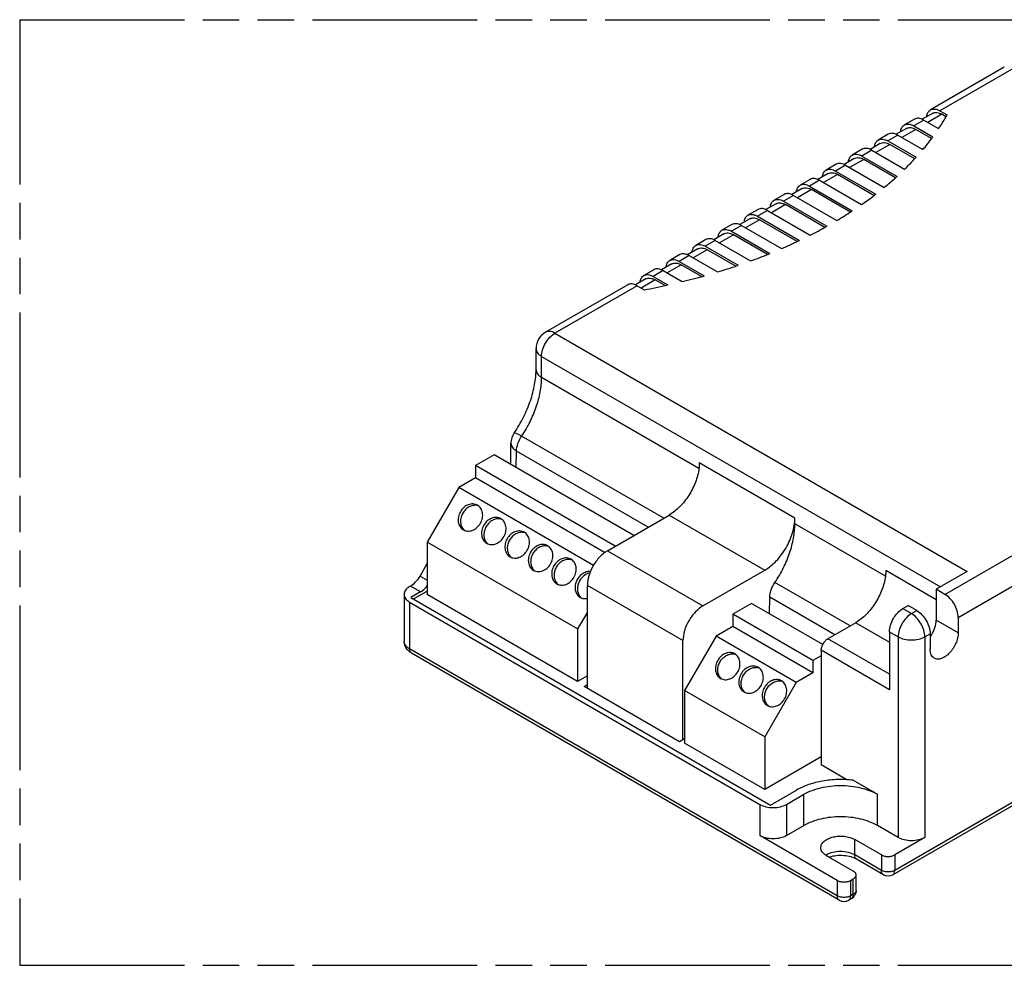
# Model space of a CAD drawing. Header units: millimetres. Extents: x 0 to 210, y 0 to 297.
# Tile 6 of 9: x 50 to 102, y 208 to 258. Entities that reach past the tile are written whole.
import ezdxf

# ---------------------------------------------------------------- set-up
doc = ezdxf.new("R2010")
doc.units = ezdxf.units.MM
doc.header["$LTSCALE"] = 19.36
doc.linetypes.add('PHANTOM', pattern=[0.8, 0.45, -0.05, 0.1, -0.05, 0.1, -0.05])
doc.layers.get('0').update_dxf_attribs({"linetype": 'CONTINUOUS'})
doc.layers.add('DEFAULT_3', color=7, linetype='PHANTOM')
doc.layers.add('Z_AXIS', color=7, linetype='CONTINUOUS')

msp = doc.modelspace()

# ---------------------------------------------------------------- linework, layer by layer
at = {"color": 7, "linetype": 'Continuous'}
for p, q in [((102.217, 255.167), (98.311, 252.911)), ((98.417, 252.727), (97.876, 252.415)), ((98.811, 252.862), (99.191, 252.642)), ((99.138, 252.55), (98.917, 252.678)), ((97.462, 252.421), (96.932, 252.115)), ((97.962, 252.372), (98.746, 251.919)), ((96.083, 251.625), (95.553, 251.319)), ((97.038, 251.931), (96.497, 251.619)), ((97.432, 252.066), (98.44, 251.484)), ((98.376, 251.398), (97.538, 251.882)), ((95.659, 251.135), (95.118, 250.823)), ((96.053, 251.269), (97.553, 250.403)), ((97.48, 250.323), (96.159, 251.086)), ((96.583, 251.576), (97.91, 250.81)), ((94.704, 250.829), (94.174, 250.523)), ((95.204, 250.78), (96.946, 249.774)), ((94.28, 250.339), (93.739, 250.027)), ((94.674, 250.473), (96.543, 249.394)), ((96.46, 249.32), (94.78, 250.29)), ((92.901, 249.543), (92.36, 249.231)), ((93.326, 250.033), (92.795, 249.727)), ((93.295, 249.677), (95.417, 248.452)), ((93.826, 249.983), (95.863, 248.807)), ((91.947, 249.237), (91.416, 248.931)), ((92.447, 249.187), (94.668, 247.905)), ((95.325, 248.383), (93.401, 249.494)), ((91.522, 248.747), (90.981, 248.435)), ((91.916, 248.881), (94.179, 247.575)), ((94.08, 247.51), (92.022, 248.697)), ((90.568, 248.441), (90.038, 248.135)), ((90.538, 248.085), (92.834, 246.76)), ((91.068, 248.391), (93.364, 247.066)), ((89.189, 247.645), (88.659, 247.339)), ((90.144, 247.951), (89.603, 247.639)), ((89.689, 247.595), (91.952, 246.289)), ((92.726, 246.699), (90.644, 247.901)), ((88.765, 247.155), (88.224, 246.843)), ((89.159, 247.289), (91.38, 246.007)), ((91.264, 245.951), (89.265, 247.105)), ((87.81, 246.849), (87.28, 246.543)), ((87.78, 246.493), (89.818, 245.317)), ((88.31, 246.799), (90.432, 245.574)), ((86.431, 246.053), (85.901, 245.746)), ((87.386, 246.359), (86.845, 246.046)), ((86.931, 246.003), (88.8, 244.924)), ((89.693, 245.266), (87.886, 246.309)), ((86.007, 245.563), (85.466, 245.25)), ((86.401, 245.697), (88.142, 244.692)), ((88.008, 244.646), (86.507, 245.513)), ((85.052, 245.257), (84.522, 244.95)), ((85.022, 244.901), (86.348, 244.135)), ((85.552, 245.207), (87.053, 244.341)), ((83.674, 244.46), (83.143, 244.154)), ((84.628, 244.767), (84.087, 244.454)), ((84.174, 244.411), (85.182, 243.829)), ((86.205, 244.095), (85.128, 244.717)), ((83.249, 243.971), (82.708, 243.658)), ((83.643, 244.105), (84.427, 243.652)), ((84.273, 243.619), (83.749, 243.921)), ((82.295, 243.664), (77.946, 241.154)), ((82.795, 243.615), (83.175, 243.395)), ((77.446, 239.171), (77.446, 240.288)), ((76.104, 234.169), (76.121, 235.282)), ((75.229, 234.674), (74.239, 234.103)), ((82.618, 230.408), (75.229, 234.674)), ((74.239, 234.103), (74.239, 233.449)), ((81.628, 229.837), (74.239, 234.103)), ((74.239, 233.449), (73.355, 232.939)), ((81.074, 229.503), (74.239, 233.449)), ((73.355, 232.939), (71.693, 230.061)), ((80.481, 228.825), (73.355, 232.939)), ((81.222, 229.602), (84.492, 231.49)), ((129.343, 231.537), (96.321, 212.472)), ((79.648, 225.468), (71.693, 230.061)), ((86.277, 226.683), (89.548, 228.571)), ((100.26, 228.51), (98.616, 227.561)), ((70.807, 227.733), (70.756, 227.703)), ((70.463, 227.295), (70.463, 224.825)), ((70.97, 227.051), (71.693, 227.469)), ((99.076, 227.295), (98.616, 227.561)), ((98.616, 227.561), (98.616, 225.928)), ((70.756, 226.887), (89.283, 216.191)), ((88.841, 226.816), (87.851, 226.244)), ((92.614, 224.637), (88.841, 226.816)), ((96.849, 226.54), (97.131, 226.703)), ((97.591, 226.438), (97.131, 226.703)), ((80.161, 226.356), (79.648, 225.468)), ((92.093, 223.795), (87.851, 226.244)), ((87.851, 226.244), (87.851, 225.591)), ((87.851, 225.591), (86.967, 225.081)), ((92.093, 223.141), (87.851, 225.591)), ((94.356, 225.795), (92.889, 224.948)), ((99.783, 226.071), (99.783, 225.254)), ((86.967, 225.081), (85.305, 222.202)), ((91.209, 222.631), (86.967, 225.081)), ((96.142, 225.315), (96.142, 222.254)), ((98.298, 225.213), (98.298, 224.397)), ((93.487, 211.124), (70.86, 224.188)), ((92.535, 224.05), (92.093, 223.795)), ((92.535, 224.336), (92.535, 218.273)), ((92.093, 223.795), (92.093, 223.141)), ((92.093, 223.141), (91.209, 222.631)), ((91.209, 222.631), (89.548, 219.753)), ((89.548, 219.753), (85.305, 222.202)), ((90.697, 216.191), (91.616, 216.722)), ((90.697, 214.538), (91.616, 215.068)), ((96.601, 214.436), (95.505, 215.068)), ((93.384, 212.17), (89.283, 214.538)), ((95.717, 213.517), (94.303, 214.333)), ((98.015, 214.436), (96.424, 213.517)), ((94.232, 212.66), (92.818, 213.476)), ((95.821, 212.472), (94.407, 213.288)), ((94.091, 212.17), (94.232, 212.251)), ((94.379, 211.639), (94.379, 212.456)), ((94.129, 211.206), (93.987, 211.124))]:
    msp.add_line(p, q, dxfattribs=at)
at = {"color": 9, "linetype": 'Continuous'}
for p, q in [((102.717, 255.117), (98.811, 252.862)), ((102.217, 255.167), (102.219, 255.168)), ((98.917, 252.678), (98.174, 252.249)), ((97.962, 252.372), (97.432, 252.066)), ((97.538, 251.882), (96.795, 251.453)), ((96.159, 251.086), (95.417, 250.657)), ((96.583, 251.576), (96.053, 251.269)), ((95.204, 250.78), (94.674, 250.473)), ((94.78, 250.29), (94.038, 249.861)), ((93.826, 249.983), (93.295, 249.677)), ((92.447, 249.187), (91.916, 248.881)), ((93.401, 249.494), (92.659, 249.065)), ((92.022, 248.697), (91.28, 248.269)), ((91.068, 248.391), (90.538, 248.085)), ((89.689, 247.595), (89.159, 247.289)), ((90.644, 247.901), (89.901, 247.473)), ((89.265, 247.105), (88.522, 246.677)), ((88.31, 246.799), (87.78, 246.493)), ((86.931, 246.003), (86.401, 245.697)), ((87.886, 246.309), (87.143, 245.881)), ((86.507, 245.513), (85.765, 245.085)), ((85.552, 245.207), (85.022, 244.901)), ((84.174, 244.411), (83.643, 244.105)), ((85.128, 244.717), (84.386, 244.288)), ((83.749, 243.921), (83.007, 243.492)), ((82.795, 243.615), (78.446, 241.104)), ((78.446, 241.104), (100.26, 228.51)), ((77.739, 238.762), (77.739, 239.879)), ((77.739, 239.879), (98.846, 227.693)), ((86.063, 233.957), (77.739, 238.762)), ((84.199, 231.321), (76.685, 235.659)), ((76.121, 235.282), (76.121, 235.282)), ((76.401, 233.998), (76.414, 234.873)), ((83.383, 230.85), (76.414, 234.873)), ((84.492, 231.49), (89.548, 228.571)), ((129.446, 231.765), (96.424, 212.7)), ((99.076, 227.295), (105.811, 231.184)), ((99.783, 226.071), (106.518, 229.959)), ((81.222, 229.602), (86.277, 226.683)), ((85.217, 224.846), (80.161, 227.765)), ((70.756, 226.887), (70.756, 224.417)), ((96.849, 226.54), (97.308, 226.275)), ((97.308, 226.275), (97.591, 226.438)), ((94.356, 225.795), (96.142, 224.764)), ((99.783, 225.254), (98.616, 225.928)), ((96.142, 225.315), (96.601, 225.05)), ((96.601, 225.05), (96.601, 214.436)), ((98.015, 225.05), (98.298, 225.213)), ((98.015, 225.05), (98.015, 214.436)), ((96.142, 223.07), (92.889, 224.948)), ((93.384, 211.353), (70.756, 224.417)), ((96.142, 222.254), (92.535, 224.336)), ((89.283, 216.191), (89.283, 214.538)), ((90.697, 216.191), (90.697, 214.538)), ((94.303, 213.517), (94.303, 214.333)), ((95.717, 212.7), (94.303, 213.517)), ((95.717, 213.517), (95.717, 212.7)), ((96.424, 213.517), (96.424, 212.7)), ((93.384, 212.17), (93.384, 211.353)), ((94.091, 212.17), (94.091, 211.353)), ((94.232, 211.435), (94.232, 212.251)), ((94.232, 211.435), (94.091, 211.353))]:
    msp.add_line(p, q, dxfattribs=at)
at = {"color": 7, "linetype": 'Continuous'}
for centre, radius, start, end in [((78.446, 240.288), 1, 120.278, 179.7223), ((77.121, 235.267), 1, 145.9472, 179.1603), ((96.846, 226.091), 1.792, 324.1172, 328.0118), ((96.071, 212.905), 0.5, 240.0131, 299.9871), ((93.737, 211.557), 0.5, 240.0131, 299.9871), ((93.879, 211.639), 0.5, 300.0101, 330.7284)]:
    msp.add_arc(centre, radius, start, end, dxfattribs=at)
at = {"color": 9, "linetype": 'Continuous'}
msp.add_arc((93.287, 212.703), 0.939, 121.3418, 122.2732, dxfattribs=at)
at = {"color": 7, "linetype": 'Continuous'}
for points, knots in [([(98.109, 252.55), (98.118, 252.626), (98.147, 252.737), (98.23, 252.854), (98.283, 252.895), (98.311, 252.911)], [0, 0, 0, 0, 0.537911, 0.774762, 1, 1, 1, 1]), ([(98.311, 252.911), (98.344, 252.93), (98.419, 252.958), (98.545, 252.961), (98.679, 252.928), (98.767, 252.887), (98.811, 252.862)], [0, 0, 0, 0, 0.217778, 0.450938, 0.710229, 1, 1, 1, 1]), ([(98.417, 252.727), (98.45, 252.746), (98.525, 252.774), (98.651, 252.777), (98.786, 252.745), (98.873, 252.703), (98.917, 252.678)], [0, 0, 0, 0, 0.217778, 0.450937, 0.710229, 1, 1, 1, 1]), ([(96.932, 252.115), (96.965, 252.134), (97.041, 252.162), (97.166, 252.165), (97.301, 252.132), (97.388, 252.091), (97.432, 252.066)], [0, 0, 0, 0, 0.217778, 0.450938, 0.710229, 1, 1, 1, 1]), ([(97.962, 252.372), (97.918, 252.397), (97.831, 252.439), (97.697, 252.471), (97.571, 252.468), (97.495, 252.44), (97.462, 252.421)], [0, 0, 0, 0, 0.289771, 0.549062, 0.782222, 1, 1, 1, 1]), ([(96.583, 251.576), (96.539, 251.601), (96.452, 251.643), (96.318, 251.675), (96.192, 251.672), (96.116, 251.644), (96.083, 251.625)], [0, 0, 0, 0, 0.289771, 0.549062, 0.782222, 1, 1, 1, 1]), ([(96.73, 251.754), (96.739, 251.83), (96.768, 251.941), (96.852, 252.057), (96.904, 252.099), (96.932, 252.115)], [0, 0, 0, 0, 0.537911, 0.774762, 1, 1, 1, 1]), ([(97.038, 251.931), (97.071, 251.95), (97.147, 251.978), (97.273, 251.981), (97.407, 251.949), (97.494, 251.907), (97.538, 251.882)], [0, 0, 0, 0, 0.217778, 0.450937, 0.710229, 1, 1, 1, 1]), ([(95.351, 250.958), (95.36, 251.034), (95.389, 251.145), (95.473, 251.261), (95.525, 251.303), (95.553, 251.319)], [0, 0, 0, 0, 0.537911, 0.774762, 1, 1, 1, 1]), ([(95.553, 251.319), (95.586, 251.338), (95.662, 251.366), (95.788, 251.369), (95.922, 251.336), (96.009, 251.295), (96.053, 251.269)], [0, 0, 0, 0, 0.217778, 0.450938, 0.710229, 1, 1, 1, 1]), ([(95.659, 251.135), (95.692, 251.154), (95.768, 251.182), (95.894, 251.185), (96.028, 251.153), (96.115, 251.111), (96.159, 251.086)], [0, 0, 0, 0, 0.217778, 0.450937, 0.710229, 1, 1, 1, 1]), ([(94.174, 250.523), (94.207, 250.542), (94.283, 250.569), (94.409, 250.573), (94.543, 250.54), (94.63, 250.499), (94.674, 250.473)], [0, 0, 0, 0, 0.217778, 0.450938, 0.710229, 1, 1, 1, 1]), ([(95.204, 250.78), (95.161, 250.805), (95.073, 250.846), (94.939, 250.879), (94.813, 250.876), (94.737, 250.848), (94.704, 250.829)], [0, 0, 0, 0, 0.289771, 0.549062, 0.782222, 1, 1, 1, 1]), ([(93.826, 249.983), (93.782, 250.009), (93.694, 250.05), (93.56, 250.083), (93.434, 250.08), (93.359, 250.052), (93.326, 250.033)], [0, 0, 0, 0, 0.289771, 0.549062, 0.782222, 1, 1, 1, 1]), ([(93.972, 250.162), (93.981, 250.238), (94.01, 250.349), (94.094, 250.465), (94.146, 250.507), (94.174, 250.523)], [0, 0, 0, 0, 0.537911, 0.774762, 1, 1, 1, 1]), ([(94.28, 250.339), (94.313, 250.358), (94.389, 250.386), (94.515, 250.389), (94.649, 250.357), (94.736, 250.315), (94.78, 250.29)], [0, 0, 0, 0, 0.217778, 0.450937, 0.710229, 1, 1, 1, 1]), ([(92.593, 249.366), (92.602, 249.442), (92.631, 249.553), (92.715, 249.669), (92.767, 249.711), (92.795, 249.727)], [0, 0, 0, 0, 0.537911, 0.774762, 1, 1, 1, 1]), ([(92.795, 249.727), (92.828, 249.746), (92.904, 249.773), (93.03, 249.777), (93.164, 249.744), (93.251, 249.703), (93.295, 249.677)], [0, 0, 0, 0, 0.217778, 0.450938, 0.710229, 1, 1, 1, 1]), ([(92.901, 249.543), (92.934, 249.562), (93.01, 249.59), (93.136, 249.593), (93.27, 249.56), (93.357, 249.519), (93.401, 249.494)], [0, 0, 0, 0, 0.217778, 0.450937, 0.710229, 1, 1, 1, 1]), ([(92.447, 249.187), (92.403, 249.213), (92.316, 249.254), (92.181, 249.287), (92.055, 249.283), (91.98, 249.256), (91.947, 249.237)], [0, 0, 0, 0, 0.289771, 0.549062, 0.782222, 1, 1, 1, 1]), ([(91.068, 248.391), (91.024, 248.417), (90.937, 248.458), (90.803, 248.491), (90.677, 248.487), (90.601, 248.46), (90.568, 248.441)], [0, 0, 0, 0, 0.289771, 0.549062, 0.782222, 1, 1, 1, 1]), ([(91.215, 248.57), (91.223, 248.646), (91.252, 248.756), (91.336, 248.873), (91.389, 248.915), (91.416, 248.931)], [0, 0, 0, 0, 0.537911, 0.774762, 1, 1, 1, 1]), ([(91.416, 248.931), (91.449, 248.95), (91.525, 248.977), (91.651, 248.98), (91.785, 248.948), (91.872, 248.907), (91.916, 248.881)], [0, 0, 0, 0, 0.217778, 0.450938, 0.710229, 1, 1, 1, 1]), ([(91.522, 248.747), (91.555, 248.766), (91.631, 248.794), (91.757, 248.797), (91.891, 248.764), (91.979, 248.723), (92.022, 248.697)], [0, 0, 0, 0, 0.217778, 0.450937, 0.710229, 1, 1, 1, 1]), ([(89.836, 247.774), (89.844, 247.85), (89.873, 247.96), (89.957, 248.077), (90.01, 248.119), (90.038, 248.135)], [0, 0, 0, 0, 0.537911, 0.774762, 1, 1, 1, 1]), ([(90.038, 248.135), (90.071, 248.154), (90.146, 248.181), (90.272, 248.184), (90.406, 248.152), (90.494, 248.11), (90.538, 248.085)], [0, 0, 0, 0, 0.217778, 0.450938, 0.710229, 1, 1, 1, 1]), ([(90.144, 247.951), (90.177, 247.97), (90.252, 247.998), (90.378, 248.001), (90.512, 247.968), (90.6, 247.927), (90.644, 247.901)], [0, 0, 0, 0, 0.217778, 0.450937, 0.710229, 1, 1, 1, 1]), ([(89.689, 247.595), (89.645, 247.621), (89.558, 247.662), (89.424, 247.694), (89.298, 247.691), (89.222, 247.664), (89.189, 247.645)], [0, 0, 0, 0, 0.289771, 0.549062, 0.782222, 1, 1, 1, 1]), ([(88.457, 246.978), (88.466, 247.054), (88.495, 247.164), (88.579, 247.281), (88.631, 247.323), (88.659, 247.339)], [0, 0, 0, 0, 0.537911, 0.774762, 1, 1, 1, 1]), ([(88.659, 247.339), (88.692, 247.358), (88.767, 247.385), (88.893, 247.388), (89.028, 247.356), (89.115, 247.314), (89.159, 247.289)], [0, 0, 0, 0, 0.217778, 0.450938, 0.710229, 1, 1, 1, 1]), ([(88.765, 247.155), (88.798, 247.174), (88.874, 247.201), (88.999, 247.205), (89.134, 247.172), (89.221, 247.131), (89.265, 247.105)], [0, 0, 0, 0, 0.217778, 0.450937, 0.710229, 1, 1, 1, 1]), ([(87.078, 246.182), (87.087, 246.258), (87.116, 246.368), (87.2, 246.485), (87.252, 246.526), (87.28, 246.543)], [0, 0, 0, 0, 0.537911, 0.774762, 1, 1, 1, 1]), ([(87.28, 246.543), (87.313, 246.562), (87.389, 246.589), (87.514, 246.592), (87.649, 246.56), (87.736, 246.518), (87.78, 246.493)], [0, 0, 0, 0, 0.217778, 0.450938, 0.710229, 1, 1, 1, 1]), ([(87.386, 246.359), (87.419, 246.378), (87.495, 246.405), (87.621, 246.409), (87.755, 246.376), (87.842, 246.335), (87.886, 246.309)], [0, 0, 0, 0, 0.217778, 0.450937, 0.710229, 1, 1, 1, 1]), ([(88.31, 246.799), (88.266, 246.825), (88.179, 246.866), (88.045, 246.898), (87.919, 246.895), (87.843, 246.868), (87.81, 246.849)], [0, 0, 0, 0, 0.289771, 0.549062, 0.782222, 1, 1, 1, 1]), ([(86.931, 246.003), (86.887, 246.028), (86.8, 246.07), (86.666, 246.102), (86.54, 246.099), (86.464, 246.072), (86.431, 246.053)], [0, 0, 0, 0, 0.289771, 0.549062, 0.782222, 1, 1, 1, 1]), ([(85.699, 245.385), (85.708, 245.462), (85.737, 245.572), (85.821, 245.689), (85.873, 245.73), (85.901, 245.746)], [0, 0, 0, 0, 0.537911, 0.774762, 1, 1, 1, 1]), ([(85.901, 245.746), (85.934, 245.765), (86.01, 245.793), (86.136, 245.796), (86.27, 245.764), (86.357, 245.722), (86.401, 245.697)], [0, 0, 0, 0, 0.217778, 0.450938, 0.710229, 1, 1, 1, 1]), ([(86.007, 245.563), (86.04, 245.582), (86.116, 245.609), (86.242, 245.612), (86.376, 245.58), (86.463, 245.539), (86.507, 245.513)], [0, 0, 0, 0, 0.217778, 0.450937, 0.710229, 1, 1, 1, 1]), ([(84.32, 244.589), (84.329, 244.665), (84.358, 244.776), (84.442, 244.893), (84.494, 244.934), (84.522, 244.95)], [0, 0, 0, 0, 0.537911, 0.774762, 1, 1, 1, 1]), ([(84.522, 244.95), (84.555, 244.969), (84.631, 244.997), (84.757, 245), (84.891, 244.968), (84.978, 244.926), (85.022, 244.901)], [0, 0, 0, 0, 0.217778, 0.450938, 0.710229, 1, 1, 1, 1]), ([(85.552, 245.207), (85.509, 245.232), (85.421, 245.274), (85.287, 245.306), (85.161, 245.303), (85.085, 245.276), (85.052, 245.257)], [0, 0, 0, 0, 0.289771, 0.549062, 0.782222, 1, 1, 1, 1]), ([(84.174, 244.411), (84.13, 244.436), (84.042, 244.478), (83.908, 244.51), (83.782, 244.507), (83.707, 244.48), (83.674, 244.46)], [0, 0, 0, 0, 0.289771, 0.549062, 0.782222, 1, 1, 1, 1]), ([(84.628, 244.767), (84.661, 244.786), (84.737, 244.813), (84.863, 244.816), (84.997, 244.784), (85.084, 244.742), (85.128, 244.717)], [0, 0, 0, 0, 0.217778, 0.450937, 0.710229, 1, 1, 1, 1]), ([(82.941, 243.793), (82.95, 243.869), (82.979, 243.98), (83.063, 244.097), (83.116, 244.138), (83.143, 244.154)], [0, 0, 0, 0, 0.537911, 0.774762, 1, 1, 1, 1]), ([(83.143, 244.154), (83.176, 244.173), (83.252, 244.201), (83.378, 244.204), (83.512, 244.172), (83.599, 244.13), (83.643, 244.105)], [0, 0, 0, 0, 0.217778, 0.450938, 0.710229, 1, 1, 1, 1]), ([(83.249, 243.971), (83.282, 243.99), (83.358, 244.017), (83.484, 244.02), (83.618, 243.988), (83.705, 243.946), (83.749, 243.921)], [0, 0, 0, 0, 0.217778, 0.450937, 0.710229, 1, 1, 1, 1]), ([(82.795, 243.615), (82.751, 243.64), (82.664, 243.682), (82.529, 243.714), (82.404, 243.711), (82.328, 243.683), (82.295, 243.664)], [0, 0, 0, 0, 0.289771, 0.549062, 0.782222, 1, 1, 1, 1]), ([(76.292, 235.827), (76.473, 236.094), (76.796, 236.647), (77.16, 237.509), (77.387, 238.353), (77.446, 238.91), (77.446, 239.171)], [0, 0, 0, 0, 0.26981, 0.534202, 0.781471, 1, 1, 1, 1]), ([(81.222, 229.602), (81.071, 229.515), (80.786, 229.275), (80.453, 228.821), (80.226, 228.305), (80.161, 227.939), (80.161, 227.765)], [0, 0, 0, 0, 0.237217, 0.499998, 0.76278, 1, 1, 1, 1]), ([(70.756, 227.703), (70.712, 227.678), (70.633, 227.623), (70.538, 227.523), (70.477, 227.413), (70.463, 227.333), (70.463, 227.295)], [0, 0, 0, 0, 0.289773, 0.549066, 0.782224, 1, 1, 1, 1]), ([(70.463, 227.295), (70.463, 227.257), (70.477, 227.178), (70.538, 227.067), (70.633, 226.967), (70.712, 226.912), (70.756, 226.887)], [0, 0, 0, 0, 0.217775, 0.450934, 0.710226, 1, 1, 1, 1]), ([(99.783, 226.071), (99.783, 226.187), (99.74, 226.431), (99.588, 226.775), (99.366, 227.078), (99.176, 227.237), (99.076, 227.295)], [0, 0, 0, 0, 0.237226, 0.500001, 0.762776, 1, 1, 1, 1]), ([(86.277, 226.683), (86.127, 226.596), (85.842, 226.356), (85.509, 225.902), (85.282, 225.386), (85.217, 225.02), (85.217, 224.846)], [0, 0, 0, 0, 0.237217, 0.499998, 0.76278, 1, 1, 1, 1]), ([(96.142, 225.315), (96.142, 225.431), (96.185, 225.676), (96.337, 226.019), (96.558, 226.322), (96.748, 226.482), (96.849, 226.54)], [0, 0, 0, 0, 0.237226, 0.500002, 0.762776, 1, 1, 1, 1]), ([(97.591, 226.438), (97.691, 226.38), (97.881, 226.22), (98.103, 225.917), (98.255, 225.574), (98.298, 225.329), (98.298, 225.213)], [0, 0, 0, 0, 0.237224, 0.499999, 0.762774, 1, 1, 1, 1]), ([(98.366, 225.142), (98.444, 225.265), (98.563, 225.519), (98.616, 225.796), (98.616, 225.928)], [0, 0, 0, 0, 0.525413, 1, 1, 1, 1]), ([(99.783, 225.254), (99.783, 225.164), (99.758, 224.976), (99.664, 224.699), (99.52, 224.432), (99.336, 224.197), (99.129, 224.013), (98.912, 223.894), (98.7, 223.852), (98.568, 223.886), (98.516, 223.916)], [0, 0, 0, 0, 0.128835, 0.270576, 0.417899, 0.562404, 0.696218, 0.813604, 0.913068, 1, 1, 1, 1]), ([(70.684, 224.32), (70.617, 224.386), (70.504, 224.542), (70.463, 224.731), (70.463, 224.825)], [0, 0, 0, 0, 0.498933, 1, 1, 1, 1]), ([(92.535, 224.336), (92.535, 224.394), (92.557, 224.516), (92.633, 224.688), (92.744, 224.839), (92.839, 224.919), (92.889, 224.948)], [0, 0, 0, 0, 0.237239, 0.500002, 0.762764, 1, 1, 1, 1]), ([(70.86, 224.188), (70.844, 224.197), (70.781, 224.236), (70.723, 224.282), (70.684, 224.32)], [0, 0, 0, 0, 0.251948, 1, 1, 1, 1]), ([(98.516, 223.916), (98.481, 223.936), (98.416, 223.991), (98.347, 224.104), (98.306, 224.243), (98.298, 224.344), (98.298, 224.397)], [0, 0, 0, 0, 0.217781, 0.45093, 0.710262, 1, 1, 1, 1]), ([(89.283, 216.191), (89.383, 216.133), (89.616, 216.048), (89.99, 216.008), (90.363, 216.048), (90.596, 216.133), (90.697, 216.191)], [0, 0, 0, 0, 0.237225, 0.500001, 0.762776, 1, 1, 1, 1]), ([(90.697, 214.538), (90.596, 214.48), (90.363, 214.395), (89.99, 214.355), (89.616, 214.395), (89.383, 214.48), (89.283, 214.538)], [0, 0, 0, 0, 0.237224, 0.499999, 0.762775, 1, 1, 1, 1]), ([(92.511, 213.905), (92.511, 213.965), (92.547, 214.096), (92.69, 214.259), (92.901, 214.387), (93.164, 214.475), (93.459, 214.517), (93.762, 214.508), (94.049, 214.451), (94.225, 214.378), (94.303, 214.333)], [0, 0, 0, 0, 0.086931, 0.186395, 0.30378, 0.437594, 0.5821, 0.729424, 0.871166, 1, 1, 1, 1]), ([(98.015, 214.436), (97.915, 214.378), (97.682, 214.293), (97.308, 214.252), (96.935, 214.293), (96.702, 214.378), (96.601, 214.436)], [0, 0, 0, 0, 0.237224, 0.499999, 0.762775, 1, 1, 1, 1]), ([(92.818, 213.476), (92.772, 213.503), (92.688, 213.56), (92.589, 213.665), (92.525, 213.781), (92.511, 213.865), (92.511, 213.905)], [0, 0, 0, 0, 0.289739, 0.549071, 0.78222, 1, 1, 1, 1]), ([(94.407, 213.288), (94.314, 213.342), (94.092, 213.427), (93.726, 213.489), (93.336, 213.484), (93.08, 213.433), (92.96, 213.394)], [0, 0, 0, 0, 0.216649, 0.475207, 0.745842, 1, 1, 1, 1]), ([(95.717, 213.517), (95.767, 213.488), (95.884, 213.446), (96.071, 213.425), (96.257, 213.446), (96.374, 213.488), (96.424, 213.517)], [0, 0, 0, 0, 0.237238, 0.500001, 0.762763, 1, 1, 1, 1]), ([(94.379, 212.456), (94.379, 212.475), (94.372, 212.514), (94.33, 212.592), (94.274, 212.636), (94.232, 212.66)], [0, 0, 0, 0, 0.218447, 0.452285, 1, 1, 1, 1]), ([(93.384, 212.17), (93.434, 212.141), (93.551, 212.098), (93.737, 212.078), (93.924, 212.098), (94.041, 212.141), (94.091, 212.17)], [0, 0, 0, 0, 0.237238, 0.500001, 0.762763, 1, 1, 1, 1]), ([(94.232, 212.251), (94.274, 212.275), (94.33, 212.319), (94.372, 212.397), (94.379, 212.436), (94.379, 212.456)], [0, 0, 0, 0, 0.547714, 0.781553, 1, 1, 1, 1])]:
    msp.add_open_spline(points, degree=3, knots=knots, dxfattribs=at)
at = {"color": 9, "linetype": 'Continuous'}
for points, knots in [([(78.446, 241.104), (78.402, 241.129), (78.315, 241.171), (78.181, 241.203), (78.055, 241.2), (77.979, 241.173), (77.946, 241.154)], [0, 0, 0, 0, 0.289766, 0.549055, 0.782219, 1, 1, 1, 1]), ([(77.739, 239.879), (77.739, 239.995), (77.782, 240.24), (77.934, 240.583), (78.156, 240.886), (78.346, 241.046), (78.446, 241.104)], [0, 0, 0, 0, 0.237226, 0.500002, 0.762776, 1, 1, 1, 1]), ([(77.446, 240.288), (77.446, 240.25), (77.46, 240.17), (77.52, 240.06), (77.615, 239.96), (77.695, 239.905), (77.739, 239.879)], [0, 0, 0, 0, 0.217778, 0.450941, 0.710231, 1, 1, 1, 1]), ([(77.446, 239.171), (77.446, 239.133), (77.46, 239.053), (77.52, 238.943), (77.615, 238.843), (77.695, 238.788), (77.739, 238.762)], [0, 0, 0, 0, 0.217775, 0.450934, 0.710226, 1, 1, 1, 1]), ([(76.685, 235.659), (76.849, 235.902), (77.143, 236.405), (77.475, 237.195), (77.685, 237.984), (77.739, 238.51), (77.739, 238.762)], [0, 0, 0, 0, 0.264439, 0.524707, 0.772261, 1, 1, 1, 1]), ([(76.292, 235.827), (76.295, 235.831), (76.309, 235.835), (76.349, 235.828), (76.426, 235.798), (76.544, 235.739), (76.634, 235.689), (76.685, 235.659)], [0, 0, 0, 0, 0.031657, 0.087123, 0.28469, 0.594133, 1, 1, 1, 1]), ([(76.414, 234.873), (76.416, 235.007), (76.475, 235.286), (76.603, 235.538), (76.685, 235.659)], [0, 0, 0, 0, 0.47614, 1, 1, 1, 1]), ([(76.121, 235.282), (76.12, 235.244), (76.134, 235.165), (76.194, 235.054), (76.289, 234.954), (76.37, 234.899), (76.414, 234.873)], [0, 0, 0, 0, 0.215955, 0.448288, 0.708196, 1, 1, 1, 1]), ([(97.308, 226.275), (97.208, 226.217), (97.018, 226.057), (96.796, 225.754), (96.645, 225.41), (96.601, 225.166), (96.601, 225.05)], [0, 0, 0, 0, 0.237226, 0.500002, 0.762779, 1, 1, 1, 1]), ([(98.015, 225.05), (98.015, 225.166), (97.972, 225.41), (97.82, 225.754), (97.599, 226.057), (97.409, 226.217), (97.308, 226.275)], [0, 0, 0, 0, 0.237221, 0.499997, 0.762774, 1, 1, 1, 1]), ([(96.601, 225.05), (96.702, 224.992), (96.935, 224.908), (97.308, 224.867), (97.682, 224.908), (97.915, 224.992), (98.015, 225.05)], [0, 0, 0, 0, 0.237225, 0.500001, 0.762776, 1, 1, 1, 1]), ([(70.756, 224.417), (70.712, 224.442), (70.633, 224.497), (70.538, 224.597), (70.477, 224.708), (70.463, 224.787), (70.463, 224.825)], [0, 0, 0, 0, 0.289774, 0.549066, 0.782225, 1, 1, 1, 1]), ([(70.86, 224.188), (70.843, 224.198), (70.812, 224.224), (70.766, 224.299), (70.756, 224.369), (70.756, 224.417)], [0, 0, 0, 0, 0.218448, 0.452286, 1, 1, 1, 1]), ([(94.303, 213.517), (94.196, 213.579), (93.946, 213.669), (93.547, 213.71), (93.15, 213.663), (92.903, 213.569), (92.798, 213.505)], [0, 0, 0, 0, 0.238048, 0.501721, 0.764466, 1, 1, 1, 1]), ([(94.407, 213.288), (94.39, 213.298), (94.359, 213.324), (94.313, 213.399), (94.303, 213.469), (94.303, 213.517)], [0, 0, 0, 0, 0.218448, 0.452286, 1, 1, 1, 1]), ([(95.821, 212.472), (95.804, 212.481), (95.773, 212.507), (95.727, 212.582), (95.717, 212.653), (95.717, 212.7)], [0, 0, 0, 0, 0.218456, 0.452304, 1, 1, 1, 1]), ([(96.424, 212.7), (96.374, 212.671), (96.257, 212.629), (96.071, 212.609), (95.884, 212.629), (95.767, 212.671), (95.717, 212.7)], [0, 0, 0, 0, 0.237237, 0.499999, 0.762762, 1, 1, 1, 1]), ([(96.321, 212.472), (96.337, 212.481), (96.368, 212.507), (96.414, 212.582), (96.424, 212.653), (96.424, 212.7)], [0, 0, 0, 0, 0.218457, 0.452305, 1, 1, 1, 1]), ([(94.379, 211.639), (94.379, 211.62), (94.372, 211.58), (94.33, 211.503), (94.274, 211.459), (94.232, 211.435)], [0, 0, 0, 0, 0.218447, 0.452286, 1, 1, 1, 1]), ([(93.487, 211.124), (93.471, 211.134), (93.44, 211.16), (93.394, 211.235), (93.384, 211.306), (93.384, 211.353)], [0, 0, 0, 0, 0.218456, 0.452304, 1, 1, 1, 1]), ([(94.091, 211.353), (94.041, 211.324), (93.924, 211.282), (93.737, 211.262), (93.551, 211.282), (93.434, 211.324), (93.384, 211.353)], [0, 0, 0, 0, 0.237237, 0.499999, 0.762762, 1, 1, 1, 1]), ([(93.987, 211.124), (94.004, 211.134), (94.035, 211.16), (94.081, 211.235), (94.091, 211.306), (94.091, 211.353)], [0, 0, 0, 0, 0.218457, 0.452305, 1, 1, 1, 1]), ([(94.129, 211.206), (94.145, 211.216), (94.176, 211.242), (94.222, 211.317), (94.232, 211.387), (94.232, 211.435)], [0, 0, 0, 0, 0.218457, 0.452305, 1, 1, 1, 1])]:
    msp.add_open_spline(points, degree=3, knots=knots, dxfattribs=at)
at = {"color": 7, "linetype": 'Continuous'}
msp.add_open_spline([(94.379, 211.639), (94.379, 211.555), (94.356, 211.468), (94.315, 211.395)], degree=3, dxfattribs=at)
at = {"layer": 'DEFAULT_3', "color": 91, "linetype": 'PHANTOM', "true_color": 0x80ff80}
for p, q in [((50.129, 257.68), (50.129, 207.68)), ((50.129, 257.68), (150.129, 257.68)), ((50.129, 207.68), (150.129, 207.68))]:
    msp.add_line(p, q, dxfattribs=at)
at = {"layer": 'Z_AXIS', "color": 7, "linetype": 'Continuous'}
for p, q in [((99.121, 252.521), (99.138, 252.55)), ((98.356, 251.37), (98.381, 251.405)), ((91.333, 245.984), (91.38, 246.007)), ((89.775, 245.299), (89.818, 245.317)), ((88.105, 244.679), (88.142, 244.692)), ((86.317, 244.126), (86.348, 244.135)), ((91.139, 231.026), (91.139, 231.327)), ((71.693, 230.061), (71.693, 227.285)), ((71.307, 228.26), (71.693, 228.93)), ((80.161, 222.315), (80.161, 227.765)), ((71.337, 227.426), (70.829, 227.133)), ((70.829, 227.133), (89.85, 216.151)), ((79.648, 222.692), (71.693, 227.285)), ((89.8, 226.261), (89.814, 227.137)), ((79.648, 225.468), (79.648, 222.692)), ((85.217, 219.6), (85.217, 224.846)), ((80.161, 222.988), (79.648, 222.692)), ((79.984, 222.417), (80.161, 222.519)), ((85.04, 219.498), (79.984, 222.417)), ((85.305, 222.202), (85.305, 219.426)), ((85.305, 219.651), (85.04, 219.498)), ((89.548, 216.977), (85.305, 219.426)), ((89.548, 219.753), (89.548, 216.977)), ((92.535, 218.702), (89.548, 216.977)), ((93.885, 217.494), (92.535, 218.273)), ((94.215, 217.466), (95.505, 216.722)), ((89.85, 216.151), (91.227, 216.946))]:
    msp.add_line(p, q, dxfattribs=at)
at = {"layer": 'Z_AXIS', "color": 9, "linetype": 'Continuous'}
for p, q in [((91.139, 231.327), (86.083, 234.246)), ((95.927, 228.262), (91.139, 231.026)), ((71.307, 228.26), (71.693, 228.037)), ((98.616, 227.01), (95.947, 228.551)), ((71.337, 227.426), (70.807, 227.733)), ((94.064, 225.626), (90.085, 227.923)), ((93.247, 225.155), (89.814, 227.137)), ((91.616, 215.068), (91.616, 216.722)), ((95.505, 215.068), (95.505, 216.722))]:
    msp.add_line(p, q, dxfattribs=at)
at = {"layer": 'Z_AXIS', "color": 7, "linetype": 'Continuous'}
for centre, radius, start, end in [((89.698, 258.005), 10.903, 329.9791, 330.5371), ((89.237, 258.28), 11.44, 326.221, 329.7728), ((87.861, 259.269), 13.135, 319.9088, 323.0331), ((88.381, 258.871), 12.48, 323.2571, 323.7081), ((86.381, 260.591), 15.12, 314.3239, 317.0925), ((86.86, 260.137), 14.46, 317.1175, 317.3314), ((86.937, 260.067), 14.356, 317.3312, 317.6907), ((84.887, 262.2), 17.316, 309.3377, 312.0391), ((85.429, 261.587), 16.498, 312.0648, 312.3497), ((83.376, 264.127), 19.765, 304.8425, 307.3163), ((83.911, 263.412), 18.873, 307.339, 307.5643), ((81.918, 266.31), 22.391, 300.7433, 303.0325), ((82.43, 265.508), 21.439, 303.0525, 303.2307), ((80.551, 268.703), 25.147, 296.9606, 299.1025), ((81.028, 267.831), 24.153, 299.12, 299.261), ((79.308, 271.246), 27.978, 293.4267, 295.4539), ((78.217, 273.871), 30.821, 290.0824, 292.0244), ((77.298, 276.499), 33.605, 286.8742, 288.7589), ((76.565, 279.037), 36.247, 283.7513, 285.6063), ((76.027, 281.367), 38.639, 280.6613, 282.5562), ((74.217, 231.483), 0.52, 70.1223, 79.7768), ((75.454, 230.769), 0.52, 70.1223, 79.7768), ((73.986, 231.084), 0.52, 220.2243, 229.8788), ((76.692, 230.054), 0.52, 70.1223, 79.7768), ((75.224, 230.369), 0.52, 220.2243, 229.8788), ((77.929, 229.34), 0.52, 70.1223, 79.7768), ((76.461, 229.655), 0.52, 220.2243, 229.8788), ((79.167, 228.625), 0.52, 70.1223, 79.7768), ((77.699, 228.94), 0.52, 220.2243, 229.8788), ((78.936, 228.226), 0.52, 220.2243, 229.8788), ((80.173, 227.512), 0.52, 220.2243, 229.8788), ((87.829, 223.624), 0.52, 70.1223, 79.7768), ((89.066, 222.91), 0.52, 70.1223, 79.7768), ((87.598, 223.225), 0.52, 220.2243, 229.8788), ((90.304, 222.196), 0.52, 70.1223, 79.7768), ((88.836, 222.511), 0.52, 220.2243, 229.8788), ((90.073, 221.796), 0.52, 220.2243, 229.8788)]:
    msp.add_arc(centre, radius, start, end, dxfattribs=at)
for points, knots in [([(86.063, 233.948), (86.033, 233.704), (85.899, 233.206), (85.55, 232.518), (85.081, 231.921), (84.694, 231.607), (84.492, 231.49)], [0, 0, 0, 0, 0.246245, 0.508972, 0.766898, 1, 1, 1, 1]), ([(86.083, 234.246), (86.083, 234.222), (86.081, 234.122), (86.073, 234.023), (86.063, 233.948)], [0, 0, 0, 0, 0.243053, 1, 1, 1, 1]), ([(74.349, 232.007), (74.279, 232.047), (74.112, 232.094), (73.851, 232.046), (73.613, 231.897), (73.43, 231.671), (73.326, 231.399), (73.315, 231.119), (73.405, 230.869), (73.529, 230.748), (73.599, 230.708)], [0, 0, 0, 0, 0.113157, 0.233574, 0.363598, 0.500001, 0.636403, 0.766427, 0.886844, 1, 1, 1, 1]), ([(74.309, 231.995), (74.242, 232.007), (74.097, 232.004), (73.89, 231.927), (73.705, 231.786), (73.559, 231.596), (73.467, 231.376), (73.438, 231.145), (73.475, 230.927), (73.545, 230.8), (73.589, 230.748)], [0, 0, 0, 0, 0.114662, 0.23684, 0.366259, 0.500001, 0.633744, 0.763161, 0.885339, 1, 1, 1, 1]), ([(73.599, 230.708), (73.668, 230.668), (73.835, 230.62), (74.096, 230.668), (74.334, 230.817), (74.517, 231.043), (74.622, 231.315), (74.632, 231.596), (74.543, 231.846), (74.418, 231.967), (74.349, 232.007)], [0, 0, 0, 0, 0.113157, 0.233574, 0.363598, 0.500001, 0.636403, 0.766427, 0.886844, 1, 1, 1, 1]), ([(75.586, 231.292), (75.516, 231.333), (75.35, 231.38), (75.088, 231.332), (74.851, 231.183), (74.667, 230.957), (74.563, 230.685), (74.553, 230.405), (74.642, 230.154), (74.766, 230.034), (74.836, 229.993)], [0, 0, 0, 0, 0.113157, 0.233574, 0.363598, 0.500001, 0.636403, 0.766427, 0.886844, 1, 1, 1, 1]), ([(75.546, 231.28), (75.479, 231.292), (75.335, 231.29), (75.127, 231.213), (74.942, 231.072), (74.797, 230.882), (74.705, 230.661), (74.676, 230.431), (74.712, 230.212), (74.783, 230.086), (74.827, 230.034)], [0, 0, 0, 0, 0.114662, 0.23684, 0.366259, 0.500001, 0.633744, 0.763161, 0.885339, 1, 1, 1, 1]), ([(74.836, 229.993), (74.906, 229.953), (75.073, 229.906), (75.334, 229.954), (75.572, 230.103), (75.755, 230.329), (75.859, 230.601), (75.869, 230.881), (75.78, 231.131), (75.656, 231.252), (75.586, 231.292)], [0, 0, 0, 0, 0.113157, 0.233574, 0.363598, 0.500001, 0.636403, 0.766427, 0.886844, 1, 1, 1, 1]), ([(89.548, 228.571), (89.774, 228.701), (90.201, 229.061), (90.7, 229.743), (91.041, 230.516), (91.139, 231.066), (91.139, 231.327)], [0, 0, 0, 0, 0.237217, 0.499998, 0.76278, 1, 1, 1, 1]), ([(90.085, 227.923), (90.249, 228.166), (90.543, 228.669), (90.875, 229.459), (91.085, 230.248), (91.139, 230.774), (91.139, 231.026)], [0, 0, 0, 0, 0.264432, 0.524707, 0.772268, 1, 1, 1, 1]), ([(76.824, 230.578), (76.754, 230.618), (76.587, 230.665), (76.326, 230.618), (76.088, 230.469), (75.905, 230.242), (75.8, 229.971), (75.79, 229.69), (75.879, 229.44), (76.004, 229.319), (76.074, 229.279)], [0, 0, 0, 0, 0.113157, 0.233574, 0.363598, 0.500001, 0.636403, 0.766427, 0.886844, 1, 1, 1, 1]), ([(76.784, 230.566), (76.717, 230.578), (76.572, 230.575), (76.364, 230.498), (76.179, 230.357), (76.034, 230.168), (75.942, 229.947), (75.913, 229.716), (75.95, 229.498), (76.02, 229.371), (76.064, 229.319)], [0, 0, 0, 0, 0.114662, 0.23684, 0.366259, 0.500001, 0.633744, 0.763161, 0.885339, 1, 1, 1, 1]), ([(76.074, 229.279), (76.143, 229.239), (76.31, 229.191), (76.571, 229.239), (76.809, 229.388), (76.992, 229.615), (77.097, 229.886), (77.107, 230.167), (77.018, 230.417), (76.893, 230.538), (76.824, 230.578)], [0, 0, 0, 0, 0.113157, 0.233574, 0.363598, 0.500001, 0.636403, 0.766427, 0.886844, 1, 1, 1, 1]), ([(78.061, 229.863), (77.991, 229.904), (77.825, 229.951), (77.563, 229.903), (77.325, 229.754), (77.142, 229.528), (77.038, 229.256), (77.028, 228.976), (77.117, 228.725), (77.241, 228.605), (77.311, 228.564)], [0, 0, 0, 0, 0.113157, 0.233574, 0.363598, 0.500001, 0.636403, 0.766427, 0.886844, 1, 1, 1, 1]), ([(78.021, 229.851), (77.954, 229.863), (77.809, 229.861), (77.602, 229.784), (77.417, 229.643), (77.272, 229.453), (77.18, 229.232), (77.15, 229.002), (77.187, 228.783), (77.258, 228.657), (77.302, 228.605)], [0, 0, 0, 0, 0.114662, 0.23684, 0.366259, 0.500001, 0.633744, 0.763161, 0.885339, 1, 1, 1, 1]), ([(77.311, 228.564), (77.381, 228.524), (77.547, 228.477), (77.809, 228.525), (78.046, 228.674), (78.23, 228.9), (78.334, 229.172), (78.344, 229.452), (78.255, 229.702), (78.131, 229.823), (78.061, 229.863)], [0, 0, 0, 0, 0.113157, 0.233574, 0.363598, 0.500001, 0.636403, 0.766427, 0.886844, 1, 1, 1, 1]), ([(79.298, 229.149), (79.229, 229.189), (79.062, 229.237), (78.801, 229.189), (78.563, 229.04), (78.38, 228.813), (78.275, 228.542), (78.265, 228.261), (78.354, 228.011), (78.479, 227.89), (78.548, 227.85)], [0, 0, 0, 0, 0.113157, 0.233574, 0.363598, 0.500001, 0.636403, 0.766427, 0.886844, 1, 1, 1, 1]), ([(79.259, 229.137), (79.192, 229.149), (79.047, 229.147), (78.839, 229.069), (78.654, 228.929), (78.509, 228.739), (78.417, 228.518), (78.388, 228.287), (78.425, 228.069), (78.495, 227.943), (78.539, 227.89)], [0, 0, 0, 0, 0.114662, 0.23684, 0.366259, 0.500001, 0.633744, 0.763161, 0.885339, 1, 1, 1, 1]), ([(78.548, 227.85), (78.618, 227.81), (78.785, 227.763), (79.046, 227.81), (79.284, 227.959), (79.467, 228.186), (79.571, 228.457), (79.582, 228.738), (79.492, 228.988), (79.368, 229.109), (79.298, 229.149)], [0, 0, 0, 0, 0.113157, 0.233574, 0.363598, 0.500001, 0.636403, 0.766427, 0.886844, 1, 1, 1, 1]), ([(70.807, 227.733), (70.907, 227.791), (71.097, 227.95), (71.243, 228.149), (71.307, 228.26)], [0, 0, 0, 0, 0.474432, 1, 1, 1, 1]), ([(80.321, 228.501), (80.246, 228.508), (80.087, 228.488), (79.87, 228.377), (79.688, 228.199), (79.56, 227.974), (79.501, 227.726), (79.519, 227.484), (79.613, 227.273), (79.724, 227.171), (79.786, 227.136)], [0, 0, 0, 0, 0.117773, 0.244002, 0.377076, 0.512638, 0.645416, 0.771165, 0.888481, 1, 1, 1, 1]), ([(80.288, 228.42), (80.161, 228.396), (79.913, 228.264), (79.713, 227.979), (79.638, 227.715), (79.631, 227.515), (79.675, 227.329), (79.738, 227.221), (79.777, 227.176)], [0, 0, 0, 0, 0.246002, 0.509317, 0.640584, 0.766918, 0.886641, 1, 1, 1, 1]), ([(95.928, 228.253), (95.897, 228.009), (95.763, 227.512), (95.414, 226.823), (94.945, 226.226), (94.558, 225.912), (94.356, 225.795)], [0, 0, 0, 0, 0.246245, 0.508972, 0.766898, 1, 1, 1, 1]), ([(95.947, 228.551), (95.947, 228.527), (95.945, 228.427), (95.937, 228.328), (95.928, 228.253)], [0, 0, 0, 0, 0.243053, 1, 1, 1, 1]), ([(71.337, 227.426), (71.369, 227.445), (71.503, 227.533), (71.617, 227.648), (71.694, 227.743)], [0, 0, 0, 0, 0.232376, 1, 1, 1, 1]), ([(89.814, 227.137), (89.815, 227.271), (89.875, 227.55), (90.003, 227.802), (90.085, 227.923)], [0, 0, 0, 0, 0.47614, 1, 1, 1, 1]), ([(79.786, 227.136), (79.84, 227.104), (79.965, 227.061), (80.096, 227.066), (80.161, 227.078)], [0, 0, 0, 0, 0.489681, 1, 1, 1, 1]), ([(87.96, 224.148), (87.891, 224.188), (87.724, 224.236), (87.463, 224.188), (87.225, 224.039), (87.042, 223.812), (86.937, 223.541), (86.927, 223.26), (87.016, 223.01), (87.141, 222.889), (87.21, 222.849)], [0, 0, 0, 0, 0.113157, 0.233574, 0.363598, 0.500001, 0.636403, 0.766427, 0.886844, 1, 1, 1, 1]), ([(87.201, 222.889), (87.157, 222.942), (87.087, 223.068), (87.05, 223.286), (87.079, 223.517), (87.171, 223.738), (87.316, 223.928), (87.501, 224.068), (87.709, 224.146), (87.854, 224.148), (87.921, 224.136)], [0, 0, 0, 0, 0.114661, 0.236839, 0.366256, 0.499999, 0.633741, 0.76316, 0.885338, 1, 1, 1, 1]), ([(87.21, 222.849), (87.28, 222.809), (87.447, 222.762), (87.708, 222.809), (87.946, 222.958), (88.129, 223.185), (88.234, 223.456), (88.244, 223.737), (88.155, 223.987), (88.03, 224.108), (87.96, 224.148)], [0, 0, 0, 0, 0.113157, 0.233574, 0.363598, 0.500001, 0.636403, 0.766427, 0.886844, 1, 1, 1, 1]), ([(89.198, 223.434), (89.128, 223.474), (88.961, 223.521), (88.7, 223.473), (88.462, 223.324), (88.279, 223.098), (88.175, 222.826), (88.165, 222.546), (88.254, 222.296), (88.378, 222.175), (88.448, 222.135)], [0, 0, 0, 0, 0.113157, 0.233574, 0.363598, 0.500001, 0.636403, 0.766427, 0.886844, 1, 1, 1, 1]), ([(88.439, 222.175), (88.395, 222.227), (88.324, 222.354), (88.287, 222.572), (88.317, 222.803), (88.409, 223.023), (88.554, 223.213), (88.739, 223.354), (88.946, 223.431), (89.091, 223.434), (89.158, 223.421)], [0, 0, 0, 0, 0.114661, 0.236839, 0.366256, 0.499999, 0.633741, 0.76316, 0.885338, 1, 1, 1, 1]), ([(88.448, 222.135), (88.518, 222.094), (88.684, 222.047), (88.946, 222.095), (89.183, 222.244), (89.367, 222.47), (89.471, 222.742), (89.481, 223.022), (89.392, 223.273), (89.268, 223.393), (89.198, 223.434)], [0, 0, 0, 0, 0.113157, 0.233574, 0.363598, 0.500001, 0.636403, 0.766427, 0.886844, 1, 1, 1, 1]), ([(90.435, 222.719), (90.366, 222.759), (90.199, 222.807), (89.938, 222.759), (89.7, 222.61), (89.517, 222.384), (89.412, 222.112), (89.402, 221.831), (89.491, 221.581), (89.616, 221.46), (89.685, 221.42)], [0, 0, 0, 0, 0.113157, 0.233574, 0.363598, 0.500001, 0.636403, 0.766427, 0.886844, 1, 1, 1, 1]), ([(89.676, 221.461), (89.632, 221.513), (89.562, 221.639), (89.525, 221.858), (89.554, 222.088), (89.646, 222.309), (89.791, 222.499), (89.976, 222.64), (90.184, 222.717), (90.329, 222.719), (90.396, 222.707)], [0, 0, 0, 0, 0.114661, 0.236839, 0.366256, 0.499999, 0.633741, 0.76316, 0.885338, 1, 1, 1, 1]), ([(89.685, 221.42), (89.755, 221.38), (89.922, 221.333), (90.183, 221.381), (90.421, 221.53), (90.604, 221.756), (90.708, 222.028), (90.719, 222.308), (90.629, 222.558), (90.505, 222.679), (90.435, 222.719)], [0, 0, 0, 0, 0.113157, 0.233574, 0.363598, 0.500001, 0.636403, 0.766427, 0.886844, 1, 1, 1, 1]), ([(94.215, 217.466), (93.947, 217.498), (93.408, 217.521), (92.617, 217.444), (91.88, 217.261), (91.43, 217.063), (91.227, 216.946)], [0, 0, 0, 0, 0.262838, 0.523657, 0.772246, 1, 1, 1, 1]), ([(91.616, 216.722), (91.892, 216.881), (92.534, 217.114), (93.561, 217.225), (94.587, 217.114), (95.229, 216.881), (95.505, 216.722)], [0, 0, 0, 0, 0.237218, 0.499999, 0.762781, 1, 1, 1, 1]), ([(95.505, 215.068), (95.229, 215.228), (94.587, 215.46), (93.561, 215.572), (92.534, 215.46), (91.892, 215.228), (91.616, 215.068)], [0, 0, 0, 0, 0.237217, 0.500001, 0.762783, 1, 1, 1, 1])]:
    msp.add_open_spline(points, degree=3, knots=knots, dxfattribs=at)

doc.saveas('drawing.dxf')
